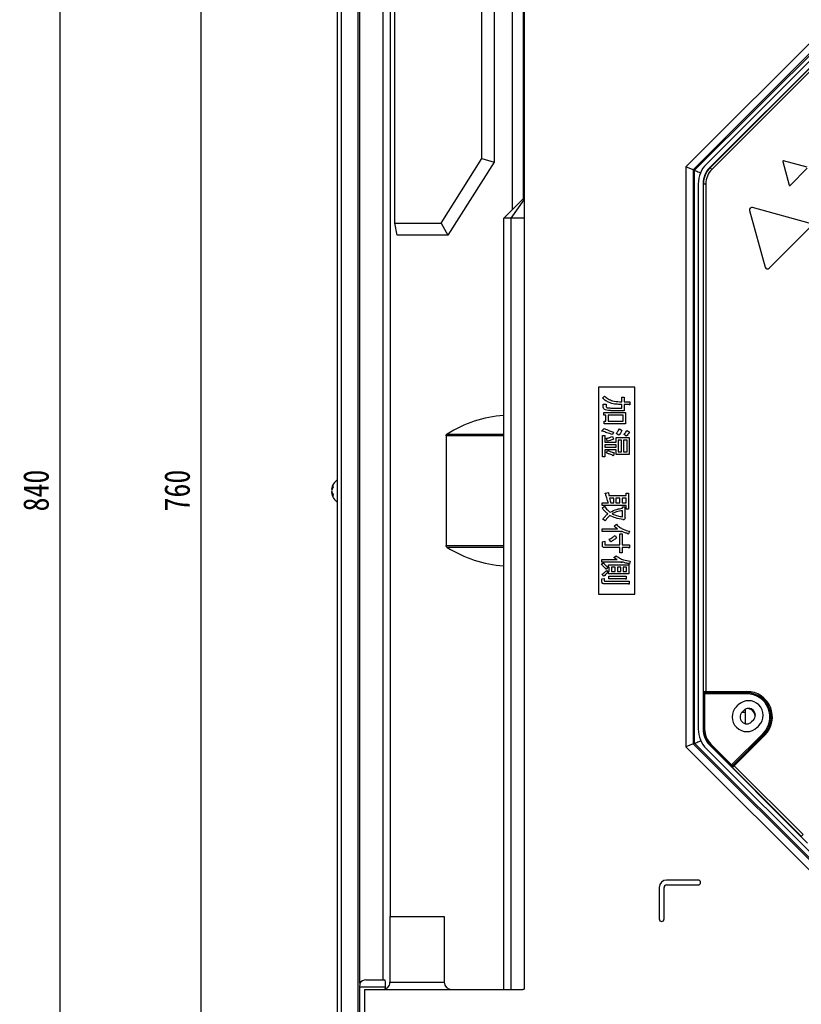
# Model space of a CAD drawing. Header units: millimetres. Extents: x 25 to 1935, y 715 to 2336.
# Tile 92 of 252: x 586 to 693, y 1884 to 2019. Entities that reach past the tile are written whole.
import ezdxf

# ---------------------------------------------------------------- set-up
doc = ezdxf.new("R2010")
doc.units = ezdxf.units.MM
doc.header["$LTSCALE"] = 2
doc.layers.get('0').update_dxf_attribs({"color": 2})
doc.styles.add('FS2312', font='simsun.ttf', dxfattribs={"width": 0.8})
doc.dimstyles.new('副本 STANDARD', dxfattribs={"dimtxt": 3.5, "dimasz": 3, "dimexe": 1.5, "dimexo": 0.5, "dimgap": 1.5, "dimtad": 1, "dimdec": 1, "dimlfac": 3, "dimdsep": 46, "dimtxsty": 'FS2312', "dimblk1": 'OPEN', "dimblk2": 'OPEN', "dimsah": 1, "dimcen": 0, "dimclrd": 4, "dimclre": 4, "dimclrt": 4, "dimadec": 0, "dimazin": 0, "dimtfac": 1, "dimtdec": 1, "dimtmove": 1, "dimatfit": 3, "dimldrblk": 'OPEN', "dimfxl": 1, "dimtolj": 1, "dimtzin": 0, "dimarcsym": 1})

# ---------------------------------------------------------------- blocks, each defined once
blk = doc.blocks.new('_OPEN')
at = {"color": 0}
for p, q in [((0, 0), (-1, 0)), ((-0.966, 0.259), (0, 0)), ((0, 0), (-0.966, -0.259))]:
    blk.add_line(p, q, dxfattribs=at)
blk = doc.blocks.new('*D112')
at = {"color": 4, "lineweight": -2, "transparency": 16777216}
for p, q in [((684.46, 2094.04), (589.68, 2094.04)), ((591.18, 2091.04), (591.18, 1817.01)), ((684.46, 1814.01), (589.68, 1814.01))]:
    blk.add_line(p, q, dxfattribs=at)
at = {"layer": 'Defpoints', "color": 0, "transparency": 16777216}
for p in [(684.96, 2094.04), (591.18, 1814.01), (684.96, 1814.01)]:
    blk.add_point(p, dxfattribs=at)
at = {"color": 4, "lineweight": -2, "transparency": 16777216, "xscale": 3, "yscale": 3, "zscale": 3}
for p, rotation in [((591.18, 2094.04), 90), ((591.18, 1814.01), 270)]:
    blk.add_blockref('_OPEN', p, dxfattribs=dict(at, rotation=rotation))
at = {"color": 4, "transparency": 16777216, "insert": (587.93, 1954.03), "char_height": 3.5, "attachment_point": 5, "rotation": 90, "style": 'FS2312'}
blk.add_mtext('\\A1;840', dxfattribs=at)
blk = doc.blocks.new('*D114')
at = {"color": 4, "lineweight": -2, "transparency": 16777216}
for p, q in [((644.11, 2080.71), (609, 2080.71)), ((610.5, 2077.71), (610.5, 1830.34)), ((644.05, 1827.34), (609, 1827.34))]:
    blk.add_line(p, q, dxfattribs=at)
at = {"layer": 'Defpoints', "color": 0, "transparency": 16777216}
for p in [(644.61, 2080.71), (610.5, 1827.34), (644.55, 1827.34)]:
    blk.add_point(p, dxfattribs=at)
at = {"color": 4, "lineweight": -2, "transparency": 16777216, "xscale": 3, "yscale": 3, "zscale": 3}
for p, rotation in [((610.5, 2080.71), 90), ((610.5, 1827.34), 270)]:
    blk.add_blockref('_OPEN', p, dxfattribs=dict(at, rotation=rotation))
at = {"color": 4, "transparency": 16777216, "insert": (607.25, 1954.03), "char_height": 3.5, "attachment_point": 5, "rotation": 90, "style": 'FS2312'}
blk.add_mtext('\\A1;760', dxfattribs=at)

msp = doc.modelspace()

# ---------------------------------------------------------------- linework, layer by layer
at = {"color": 2, "linetype": 'Continuous', "lineweight": 30}
for p, q in [((724.871, 2046.344), (676.911, 1998.385)), ((725.278, 2045.362), (677.894, 1997.978)), ((678.095, 1997.894), (725.361, 2045.161)), ((724.497, 2043.549), (679.706, 1998.759)), ((724.968, 2043.078), (680.178, 1998.287)), ((629.211, 1867.627), (629.211, 2040.63)), ((629.745, 1867.808), (629.745, 2040.63)), ((680.215, 1998.25), (722.001, 2040.036)), ((722.206, 2039.77), (680.451, 1998.015)), ((632.045, 1868.76), (632.045, 2038.963)), ((632.236, 1886.547), (632.236, 2031.474)), ((636.441, 1895.677), (636.441, 2032.012)), ((637.066, 1990.677), (637.066, 2032.344)), ((648.958, 1999.494), (648.958, 2032.344)), ((650.625, 2032.344), (650.625, 1999.011)), ((653.105, 2032.326), (653.105, 1992.491)), ((654.743, 2032.31), (654.743, 1885.711)), ((635.411, 2031.011), (635.411, 1887.011)), ((654.625, 2030.677), (654.625, 1994.011)), ((643.374, 1990.677), (648.958, 1999.494)), ((650.625, 1999.011), (644.291, 1989.011)), ((648.958, 1999.494), (650.625, 1999.011)), ((690.176, 1999.093), (691.043, 1995.856)), ((693.494, 1998.307), (690.257, 1999.174)), ((677.894, 1997.978), (676.911, 1998.385)), ((676.911, 1998.385), (676.911, 1918.923)), ((677.894, 1997.978), (677.894, 1919.33)), ((678.095, 1997.894), (677.894, 1997.978)), ((678.095, 1919.413), (678.095, 1997.894)), ((680.215, 1998.25), (680.178, 1998.287)), ((691.155, 1995.826), (693.524, 1998.195)), ((678.586, 1996.054), (678.586, 1921.367)), ((679.253, 1996.054), (679.305, 1996.054)), ((679.253, 1996.054), (679.253, 1921.367)), ((679.305, 1926.465), (679.305, 1996.054)), ((679.305, 1996.054), (679.638, 1996.054)), ((679.638, 1996.054), (679.638, 1926.508)), ((654.713, 1994.099), (651.958, 1991.344)), ((654.717, 1993.865), (652.934, 1991.344)), ((685.626, 1992.38), (687.739, 1984.633)), ((693.782, 1990.677), (686.035, 1992.789)), ((652.934, 1991.344), (651.958, 1991.344)), ((651.958, 1885.677), (651.958, 1991.344)), ((654.743, 1991.344), (652.934, 1991.344)), ((652.934, 1991.344), (652.934, 1885.677)), ((637.066, 1990.677), (643.374, 1990.677)), ((637.36, 1989.011), (637.066, 1990.677)), ((643.374, 1990.677), (644.291, 1989.011)), ((688.296, 1984.486), (693.93, 1990.119)), ((644.291, 1989.011), (637.36, 1989.011)), ((669.91, 1968.177), (664.91, 1968.177)), ((664.91, 1968.177), (664.91, 1939.844)), ((669.91, 1939.844), (669.91, 1968.177)), ((665.487, 1966.665), (665.743, 1966.956)), ((668.121, 1966.191), (668.121, 1966.802)), ((668.121, 1966.802), (668.445, 1966.802)), ((668.445, 1966.802), (668.445, 1966.191)), ((665.561, 1965.844), (665.965, 1965.878)), ((665.561, 1965.571), (665.561, 1965.844)), ((665.965, 1965.878), (665.965, 1965.605)), ((666.769, 1965.336), (668.121, 1965.336)), ((668.121, 1965.827), (667.829, 1965.827)), ((667.847, 1966.191), (668.121, 1966.191)), ((668.121, 1965.336), (668.121, 1965.827)), ((668.445, 1966.191), (669.215, 1966.191)), ((669.112, 1965.827), (668.445, 1965.827)), ((668.445, 1965.827), (668.445, 1964.972)), ((669.215, 1966.191), (669.215, 1965.844)), ((665.641, 1964.703), (668.633, 1964.703)), ((665.641, 1964.339), (665.641, 1964.703)), ((665.915, 1964.339), (665.641, 1964.339)), ((665.915, 1963.541), (665.915, 1964.339)), ((666.239, 1964.339), (666.239, 1963.541)), ((668.31, 1964.339), (666.239, 1964.339)), ((668.445, 1964.972), (666.82, 1964.972)), ((668.31, 1963.541), (668.31, 1964.339)), ((668.633, 1964.703), (668.633, 1963.176)), ((665.435, 1962.253), (665.709, 1962.544)), ((665.709, 1963.541), (665.915, 1963.541)), ((665.709, 1963.176), (665.709, 1963.541)), ((668.633, 1963.176), (665.709, 1963.176)), ((666.239, 1963.541), (668.31, 1963.541)), ((667.812, 1962.492), (668.154, 1962.27)), ((644.062, 1961.539), (644.062, 1946.482)), ((651.958, 1961.539), (644.062, 1961.539)), ((644.215, 1961.775), (651.958, 1961.775)), ((665.471, 1958.645), (665.471, 1961.586)), ((665.471, 1961.586), (665.794, 1961.586)), ((665.794, 1961.586), (665.794, 1960.651)), ((666.136, 1960.817), (666.034, 1961.193)), ((667.009, 1962.031), (666.838, 1961.723)), ((666.855, 1961.449), (666.992, 1961.09)), ((667.341, 1960.651), (667.341, 1961.318)), ((667.341, 1961.318), (669.129, 1961.318)), ((667.727, 1961.62), (667.368, 1961.86)), ((668.736, 1961.484), (668.411, 1961.74)), ((668.838, 1962.27), (669.163, 1962.031)), ((669.129, 1961.318), (669.129, 1958.97)), ((665.794, 1960.651), (667.341, 1960.651)), ((667.341, 1960.286), (665.794, 1960.286)), ((665.794, 1960.286), (665.794, 1959.984)), ((665.794, 1959.984), (667.341, 1959.984)), ((667.341, 1959.984), (667.341, 1960.286)), ((668.094, 1960.953), (667.624, 1960.953)), ((667.624, 1960.953), (667.624, 1959.334)), ((668.094, 1959.334), (668.094, 1960.953)), ((668.846, 1960.953), (668.377, 1960.953)), ((668.377, 1960.953), (668.377, 1959.334)), ((668.846, 1959.334), (668.846, 1960.953)), ((665.794, 1958.645), (665.471, 1958.645)), ((665.794, 1959.62), (665.794, 1958.645)), ((667.341, 1959.62), (665.794, 1959.62)), ((666.017, 1959.209), (666.171, 1959.534)), ((667.094, 1959.192), (666.974, 1958.85)), ((667.341, 1958.97), (667.341, 1959.62)), ((669.129, 1958.97), (667.341, 1958.97)), ((667.624, 1959.334), (668.094, 1959.334)), ((668.377, 1959.334), (668.846, 1959.334)), ((628.393, 1954.213), (628.453, 1954.213)), ((628.393, 1953.742), (628.453, 1953.742)), ((665.863, 1953.651), (666.29, 1953.754)), ((666.359, 1953.366), (668.737, 1953.366)), ((667.033, 1953.002), (666.427, 1953.002)), ((667.033, 1952.357), (667.033, 1953.002)), ((667.871, 1953.002), (667.316, 1953.002)), ((667.316, 1953.002), (667.316, 1952.357)), ((667.871, 1952.357), (667.871, 1953.002)), ((668.737, 1953.002), (668.154, 1953.002)), ((668.154, 1953.002), (668.154, 1952.357)), ((668.737, 1953.366), (668.737, 1953.686)), ((668.737, 1953.686), (669.061, 1953.686)), ((668.737, 1952.357), (668.737, 1953.002)), ((669.061, 1953.686), (669.061, 1951.48)), ((665.418, 1951.993), (665.418, 1952.357)), ((665.418, 1952.357), (666.29, 1952.357)), ((668.737, 1951.993), (665.418, 1951.993)), ((665.435, 1951.634), (665.76, 1951.873)), ((666.615, 1952.357), (667.033, 1952.357)), ((667.316, 1952.357), (667.871, 1952.357)), ((668.154, 1952.357), (668.737, 1952.357)), ((668.207, 1951.599), (668.207, 1951.805)), ((668.207, 1951.805), (668.531, 1951.805)), ((668.531, 1951.805), (668.531, 1950.334)), ((668.737, 1951.48), (668.737, 1951.993)), ((668.207, 1950.437), (668.207, 1951.275)), ((668.616, 1950.266), (668.342, 1949.975)), ((668.531, 1950.334), (668.616, 1950.266)), ((669.061, 1951.48), (668.737, 1951.48)), ((665.863, 1949.889), (665.504, 1950.095)), ((667.077, 1949.137), (667.385, 1949.411)), ((668.342, 1949.975), (668.291, 1950.06)), ((665.418, 1948.419), (665.418, 1948.783)), ((665.418, 1948.783), (667.539, 1948.783)), ((667.949, 1948.419), (665.418, 1948.419)), ((667.214, 1947.872), (667.419, 1947.547)), ((667.865, 1946.577), (667.865, 1948.094)), ((667.865, 1948.094), (668.189, 1948.094)), ((668.189, 1948.094), (668.189, 1946.577)), ((669.18, 1948.453), (669.044, 1948.094)), ((644.062, 1946.482), (651.958, 1946.482)), ((651.958, 1946.246), (644.215, 1946.246)), ((665.471, 1946.999), (665.794, 1947.085)), ((665.471, 1946.486), (665.471, 1946.999)), ((667.865, 1946.213), (665.743, 1946.213)), ((665.794, 1947.085), (665.794, 1946.623)), ((665.863, 1946.577), (667.865, 1946.577)), ((666.615, 1947.016), (666.393, 1947.358)), ((667.865, 1945.512), (667.865, 1946.213)), ((668.189, 1946.577), (669.163, 1946.577)), ((669.061, 1946.213), (668.189, 1946.213)), ((668.189, 1946.213), (668.189, 1945.512)), ((669.163, 1946.577), (669.163, 1946.23)), ((667.026, 1944.879), (667.334, 1945.101)), ((668.189, 1945.512), (667.865, 1945.512)), ((665.35, 1943.938), (665.606, 1944.161)), ((665.367, 1944.576), (667.487, 1944.576)), ((665.367, 1944.212), (665.367, 1944.576)), ((668.018, 1944.212), (665.367, 1944.212)), ((666.222, 1943.528), (666.034, 1943.306)), ((666.29, 1943.545), (666.29, 1943.869)), ((666.29, 1943.869), (669.078, 1943.869)), ((666.411, 1943.545), (666.29, 1943.545)), ((666.411, 1942.928), (666.411, 1943.545)), ((667.215, 1943.545), (666.735, 1943.545)), ((666.735, 1943.545), (666.735, 1942.928)), ((667.215, 1942.928), (667.215, 1943.545)), ((667.985, 1943.545), (667.539, 1943.545)), ((667.539, 1943.545), (667.539, 1942.928)), ((667.985, 1942.928), (667.985, 1943.545)), ((668.754, 1943.545), (668.308, 1943.545)), ((668.308, 1943.545), (668.308, 1942.928)), ((668.754, 1942.928), (668.754, 1943.545)), ((669.078, 1943.869), (669.078, 1942.605)), ((669.266, 1944.366), (669.18, 1943.973)), ((665.641, 1942.297), (665.435, 1942.57)), ((666.051, 1943.1), (666.222, 1942.861)), ((666.29, 1942.605), (666.29, 1942.928)), ((666.29, 1942.928), (666.411, 1942.928)), ((669.078, 1942.605), (666.29, 1942.605)), ((666.359, 1941.938), (666.359, 1942.302)), ((666.359, 1942.302), (668.736, 1942.302)), ((666.735, 1942.928), (667.215, 1942.928)), ((667.539, 1942.928), (667.985, 1942.928)), ((668.308, 1942.928), (668.754, 1942.928)), ((668.736, 1942.302), (668.736, 1941.955)), ((665.402, 1941.921), (665.726, 1941.989)), ((665.402, 1941.544), (665.402, 1941.921)), ((669.026, 1941.271), (665.675, 1941.271)), ((665.726, 1941.989), (665.726, 1941.681)), ((665.794, 1941.635), (669.129, 1941.635)), ((668.633, 1941.938), (666.359, 1941.938)), ((669.129, 1941.635), (669.129, 1941.288)), ((664.91, 1939.844), (669.91, 1939.844)), ((679.302, 1921.367), (679.302, 1926.174)), ((679.469, 1926.174), (679.302, 1926.174)), ((679.469, 1926.174), (679.469, 1921.367)), ((685.245, 1926.174), (679.469, 1926.174)), ((679.595, 1926.341), (685.245, 1926.341)), ((679.638, 1926.341), (679.638, 1926.508)), ((679.638, 1926.508), (685.245, 1926.508)), ((685.245, 1926.341), (679.638, 1926.341)), ((685.245, 1926.341), (685.245, 1926.508)), ((685.245, 1926.174), (685.245, 1926.341)), ((685.245, 1926.341), (685.245, 1926.341)), ((683.831, 1924.425), (684.066, 1924.661)), ((684.999, 1923.611), (684.532, 1923.611)), ((684.586, 1923.669), (684.822, 1923.905)), ((684.999, 1924.043), (684.999, 1923.611)), ((684.999, 1923.611), (684.999, 1922.112)), ((685.411, 1924.165), (685.411, 1924.175)), ((686.139, 1922.588), (685.903, 1922.352)), ((686.409, 1923.177), (686.399, 1923.177)), ((679.302, 1921.367), (679.253, 1921.367)), ((679.469, 1921.367), (679.302, 1921.367)), ((683.163, 1916.455), (687.482, 1920.773)), ((687.6, 1920.656), (683.37, 1916.426)), ((683.401, 1916.457), (687.6, 1920.656)), ((686.895, 1921.832), (686.659, 1921.596)), ((687.6, 1920.656), (687.6, 1920.656)), ((677.894, 1919.33), (676.911, 1918.923)), ((678.095, 1919.413), (677.894, 1919.33)), ((677.894, 1919.33), (734.564, 1862.66)), ((734.648, 1862.861), (678.095, 1919.413)), ((680.331, 1919.287), (683.163, 1916.455)), ((687.718, 1920.538), (683.519, 1916.339)), ((676.911, 1918.923), (734.157, 1861.677)), ((679.706, 1918.662), (733.897, 1864.472)), ((680.178, 1919.134), (680.213, 1919.169)), ((680.178, 1919.134), (692.701, 1906.611)), ((683.045, 1916.337), (680.213, 1919.169)), ((692.701, 1906.685), (683.252, 1916.133)), ((683.519, 1916.339), (692.936, 1906.921)), ((692.701, 1906.611), (692.701, 1906.685)), ((692.701, 1906.611), (693.561, 1905.751)), ((678.578, 1900.677), (674.245, 1900.677)), ((673.245, 1899.677), (673.245, 1895.344)), ((673.911, 1895.344), (673.911, 1899.677)), ((674.245, 1900.011), (678.578, 1900.011)), ((636.377, 1895.677), (636.377, 1886.677)), ((636.377, 1895.677), (643.81, 1895.677)), ((643.81, 1895.677), (643.81, 1886.677)), ((633.094, 1887.011), (635.411, 1887.011)), ((635.411, 1887.011), (635.666, 1887.011)), ((635.778, 1886.011), (632.196, 1886.011)), ((632.196, 1886.011), (632.196, 1869.037)), ((632.236, 1886.547), (632.236, 1886.291)), ((632.911, 1885.677), (632.911, 1869.333)), ((632.911, 1885.677), (654.409, 1885.677)), ((635.778, 1885.771), (635.778, 1886.011)), ((636.377, 1886.677), (643.81, 1886.677))]:
    msp.add_line(p, q, dxfattribs=at)
at = {"color": 2, "linetype": 'Continuous', "lineweight": 30, "flags": 128}
for points in [[(678.095, 1997.894), (678.117, 1997.885), (678.176, 1997.861), (678.269, 1997.822), (678.394, 1997.771), (678.544, 1997.708), (678.716, 1997.637), (678.896, 1997.563)], [(680.215, 1998.25), (680.22, 1998.245), (680.234, 1998.231), (680.256, 1998.209), (680.285, 1998.18), (680.321, 1998.144), (680.361, 1998.104), (680.405, 1998.06), (680.451, 1998.015)], [(687.6, 1920.656), (687.597, 1920.658), (687.59, 1920.665), (687.579, 1920.676), (687.564, 1920.691), (687.547, 1920.709), (687.526, 1920.729), (687.505, 1920.751), (687.482, 1920.773)], [(687.718, 1920.538), (687.695, 1920.561), (687.673, 1920.582), (687.653, 1920.603), (687.635, 1920.62), (687.62, 1920.635), (687.609, 1920.646), (687.602, 1920.653), (687.6, 1920.656)], [(678.095, 1919.413), (678.117, 1919.423), (678.176, 1919.447), (678.269, 1919.486), (678.394, 1919.537), (678.544, 1919.6), (678.716, 1919.671), (678.902, 1919.748), (678.939, 1919.763)], [(680.213, 1919.169), (680.215, 1919.171), (680.222, 1919.178), (680.233, 1919.189), (680.248, 1919.204), (680.266, 1919.222), (680.286, 1919.242), (680.308, 1919.264), (680.331, 1919.287)], [(683.045, 1916.337), (683.048, 1916.339), (683.055, 1916.346), (683.066, 1916.357), (683.08, 1916.372), (683.098, 1916.39), (683.118, 1916.41), (683.14, 1916.432), (683.163, 1916.455)], [(683.519, 1916.339), (683.496, 1916.361), (683.474, 1916.383), (683.454, 1916.404), (683.436, 1916.421), (683.421, 1916.436), (683.41, 1916.447), (683.403, 1916.454), (683.401, 1916.457)], [(692.701, 1906.685), (692.706, 1906.691), (692.72, 1906.704), (692.742, 1906.726), (692.771, 1906.756), (692.807, 1906.791), (692.847, 1906.832), (692.891, 1906.876), (692.936, 1906.921)]]:
    msp.add_lwpolyline(points, dxfattribs=at)
at = {"color": 2, "linetype": 'Continuous', "lineweight": 30}
for centre, radius, start, end in [((690.24, 1999.11), 0.0667, 74.99696, 195.00304), ((682.411, 1996.054), 3.825, 135, 180), ((682.411, 1996.054), 3.159, 135, 180), ((682.411, 1996.054), 3.106, 135, 180), ((682.411, 1996.054), 2.773, 135, 180), ((691.108, 1995.873), 0.0667, 195.00304, 315), ((685.948, 1992.468), 0.333, 74.7442, 195.25617), ((688.061, 1984.721), 0.333, 195.25617, 315), ((653.105, 1947.677), 16.667, 93.94487, 122.23603), ((630.267, 1953.977), 1.889, 123.98165, 172.83344), ((629.437, 1954.071), 1.053, 144.41277, 172.27877), ((629.437, 1953.836), 1.053, 144.41277, 172.27877), ((629.422, 1954.567), 0.85, 172.0321, 187.9679), ((629.437, 1954.119), 1.053, 187.72123, 215.58724), ((630.267, 1953.977), 1.889, 187.16656, 236.01835), ((629.437, 1953.883), 1.053, 187.72123, 215.58724), ((629.422, 1953.388), 0.85, 172.0321, 187.9679), ((653.105, 1960.344), 16.667, 237.76397, 266.05513), ((679.463, 1926.478), 0.159, 184.78794, 273.09266), ((679.75, 1926.471), 0.202, 169.43459, 219.92253), ((685.245, 1923.011), 3.497, 315, 90), ((685.245, 1923.011), 3.33, 315, 90), ((685.245, 1923.011), 3.33, 315, 90), ((685.245, 1923.011), 3.164, 315, 90), ((685.48, 1923.246), 2, 315, 135), ((685.245, 1923.011), 2, 135, 315), ((685.245, 1923.011), 0.931, 135, 315), ((685.48, 1923.246), 0.931, 315, 135), ((685.245, 1923.011), 1.167, 8.21321, 81.78679), ((682.411, 1921.367), 3.825, 180, 225), ((682.411, 1921.367), 3.159, 180, 225), ((682.411, 1921.367), 3.109, 180, 225), ((682.411, 1921.367), 2.943, 180, 225), ((683.374, 1916.236), 0.159, 131.90449, 220.21355), ((683.571, 1916.444), 0.202, 185.08007, 235.56136), ((674.245, 1899.677), 1, 90, 180), ((678.578, 1900.344), 0.333, 270, 90), ((674.245, 1899.677), 0.333, 90, 180), ((673.578, 1895.344), 0.333, 180, 0), ((644.81, 1886.677), 1, 180, 270)]:
    msp.add_arc(centre, radius, start, end, dxfattribs=at)
for centre, major_axis, ratio, start_param, end_param in [((679.308, 1926.174), (0, 0.333), 0.0174551, 0.5135516, 1.5707963), ((679.475, 1926.174), (0, 0.167), 0.0349101, 0.5135516, 1.5707963), ((679.638, 1926.505), (0.333, 0), 0.0087275, 1.5707963, 1.8357861), ((679.638, 1926.338), (0.167, 0), 0.0174551, 1.5707963, 1.8357861), ((683.049, 1916.341), (0.236, -0.236), 0.0174551, 4.712389, 5.7696337), ((683.167, 1916.459), (-0.118, 0.118), 0.0349101, 1.5707963, 2.6280411), ((683.399, 1916.459), (0.118, 0.118), 0.0174551, 4.4473992, 4.712389), ((683.516, 1916.341), (0.236, 0.236), 0.0087275, 4.4473992, 4.712389), ((633.094, 1886.011), (-1.015, 0), 0.9848078, 4.712389, 5.7171932), ((635.666, 1886.011), (0, 1), 0.1115637, 4.712389, 6.2831853), ((633.211, 1886.011), (-1.015, 0), 0.9848078, 5.9987578, 6.2831853), ((635.341, 1886.677), (1.036, 0), 0.9656888, 4.712389, 6.2831853), ((654.276, 1887.344), (1.728, 0), 0.9644913, 4.712389, 4.9860794), ((654.409, 1887.344), (1.668, 0), 0.9993908, 4.712389, 4.9142443)]:
    msp.add_ellipse(centre, major_axis=major_axis, ratio=ratio, start_param=start_param, end_param=end_param, dxfattribs=at)
for points, knots in [([(654.713, 1994.099), (654.713, 1994.099), (654.713, 1994.099), (654.714, 1994.075), (654.715, 1993.993), (654.716, 1993.917), (654.717, 1993.865)], [0, 0, 0, 0, 0.0110156, 0.3470589, 0.5544388, 1, 1, 1, 1]), ([(667.829, 1965.827), (667.591, 1965.837), (667.115, 1965.856), (666.472, 1966.036), (665.919, 1966.305), (665.631, 1966.545), (665.487, 1966.665)], [0, 0, 0, 0, 0.2800864, 0.5599757, 0.7799868, 1, 1, 1, 1]), ([(665.743, 1966.956), (665.913, 1966.826), (666.252, 1966.565), (666.961, 1966.26), (667.511, 1966.217), (667.847, 1966.191)], [0, 0, 0, 0, 0.2802914, 0.5605053, 1, 1, 1, 1]), ([(665.88, 1965.075), (665.826, 1965.1), (665.719, 1965.15), (665.582, 1965.323), (665.569, 1965.477), (665.561, 1965.571)], [0, 0, 0, 0, 0.28076, 0.56086084, 1, 1, 1, 1]), ([(666.82, 1964.972), (666.642, 1964.971), (666.325, 1964.97), (666.016, 1965.043), (665.88, 1965.075)], [0, 0, 0, 0, 0.5606399, 1, 1, 1, 1]), ([(665.965, 1965.605), (665.967, 1965.577), (665.97, 1965.523), (666.006, 1965.453), (666.059, 1965.406), (666.099, 1965.39), (666.119, 1965.382)], [0, 0, 0, 0, 0.2803119, 0.5596418, 0.7796858, 1, 1, 1, 1]), ([(666.119, 1965.382), (666.24, 1965.366), (666.456, 1965.335), (666.673, 1965.336), (666.769, 1965.336)], [0, 0, 0, 0, 0.5596115, 1, 1, 1, 1]), ([(669.215, 1965.844), (669.213, 1965.83), (669.209, 1965.808), (669.199, 1965.784), (669.188, 1965.773), (669.176, 1965.77), (669.163, 1965.774), (669.15, 1965.783), (669.132, 1965.8), (669.12, 1965.817), (669.112, 1965.827)], [0, 0, 0, 0, 0.2495094, 0.3745576, 0.4375506, 0.4996516, 0.5784782, 0.6569524, 0.78021, 1, 1, 1, 1]), ([(665.709, 1962.544), (665.944, 1962.429), (666.364, 1962.224), (666.812, 1962.09), (667.009, 1962.031)], [0, 0, 0, 0, 0.5599289, 1, 1, 1, 1]), ([(667.368, 1961.86), (667.463, 1961.969), (667.634, 1962.165), (667.758, 1962.392), (667.812, 1962.492)], [0, 0, 0, 0, 0.5596972, 1, 1, 1, 1]), ([(644.062, 1961.539), (644.063, 1961.561), (644.067, 1961.604), (644.101, 1961.674), (644.152, 1961.732), (644.196, 1961.762), (644.215, 1961.775)], [0, 0, 0, 0, 0.2066657, 0.4123125, 0.759833, 1, 1, 1, 1]), ([(665.521, 1962.168), (665.501, 1962.166), (665.472, 1962.163), (665.437, 1962.168), (665.418, 1962.174), (665.409, 1962.186), (665.406, 1962.198), (665.411, 1962.223), (665.425, 1962.24), (665.435, 1962.253)], [0, 0, 0, 0, 0.315008, 0.4385845, 0.5623276, 0.6093381, 0.6566324, 0.7504382, 1, 1, 1, 1]), ([(666.838, 1961.723), (666.587, 1961.793), (666.141, 1961.918), (665.71, 1962.091), (665.521, 1962.168)], [0, 0, 0, 0, 0.5599482, 1, 1, 1, 1]), ([(666.034, 1961.193), (666.193, 1961.223), (666.476, 1961.278), (666.739, 1961.397), (666.855, 1961.449)], [0, 0, 0, 0, 0.5599568, 1, 1, 1, 1]), ([(666.992, 1961.09), (666.838, 1961.018), (666.565, 1960.89), (666.267, 1960.839), (666.136, 1960.817)], [0, 0, 0, 0, 0.55995623, 1, 1, 1, 1]), ([(668.154, 1962.27), (668.087, 1962.141), (667.966, 1961.91), (667.8, 1961.709), (667.727, 1961.62)], [0, 0, 0, 0, 0.5601005, 1, 1, 1, 1]), ([(668.411, 1961.74), (668.5, 1961.832), (668.659, 1961.995), (668.783, 1962.186), (668.838, 1962.27)], [0, 0, 0, 0, 0.5598357, 1, 1, 1, 1]), ([(669.163, 1962.031), (669.098, 1961.917), (668.982, 1961.713), (668.811, 1961.554), (668.736, 1961.484)], [0, 0, 0, 0, 0.5603157, 1, 1, 1, 1]), ([(666.872, 1958.867), (666.708, 1958.921), (666.416, 1959.017), (666.139, 1959.15), (666.017, 1959.209)], [0, 0, 0, 0, 0.5599384, 1, 1, 1, 1]), ([(666.171, 1959.534), (666.338, 1959.458), (666.638, 1959.321), (666.955, 1959.231), (667.094, 1959.192)], [0, 0, 0, 0, 0.5598385, 1, 1, 1, 1]), ([(666.974, 1958.85), (666.964, 1958.839), (666.95, 1958.823), (666.928, 1958.807), (666.913, 1958.802), (666.9, 1958.804), (666.889, 1958.812), (666.877, 1958.834), (666.874, 1958.854), (666.872, 1958.867)], [0, 0, 0, 0, 0.2797904, 0.3900773, 0.5000094, 0.5624818, 0.6253707, 0.750292, 1, 1, 1, 1]), ([(665.914, 1953.549), (665.897, 1953.561), (665.873, 1953.579), (665.85, 1953.604), (665.841, 1953.617), (665.837, 1953.627), (665.839, 1953.638), (665.848, 1953.647), (665.857, 1953.65), (665.863, 1953.651)], [0, 0, 0, 0, 0.419753, 0.6045103, 0.6772866, 0.7501115, 0.8127569, 0.875186, 1, 1, 1, 1]), ([(666.29, 1952.357), (666.212, 1952.577), (666.071, 1952.969), (665.962, 1953.372), (665.914, 1953.549)], [0, 0, 0, 0, 0.5600175, 1, 1, 1, 1]), ([(666.29, 1953.754), (666.303, 1953.682), (666.326, 1953.552), (666.349, 1953.423), (666.359, 1953.366)], [0, 0, 0, 0, 0.5599979, 1, 1, 1, 1]), ([(666.427, 1953.002), (666.457, 1952.88), (666.509, 1952.662), (666.583, 1952.45), (666.615, 1952.357)], [0, 0, 0, 0, 0.5599685, 1, 1, 1, 1]), ([(666.205, 1950.83), (666.052, 1950.971), (665.779, 1951.224), (665.54, 1951.508), (665.435, 1951.634)], [0, 0, 0, 0, 0.5599483, 1, 1, 1, 1]), ([(665.76, 1951.873), (665.882, 1951.702), (666.1, 1951.398), (666.387, 1951.158), (666.513, 1951.052)], [0, 0, 0, 0, 0.5600848, 1, 1, 1, 1]), ([(666.513, 1951.052), (666.812, 1951.207), (667.348, 1951.484), (667.944, 1951.564), (668.207, 1951.599)], [0, 0, 0, 0, 0.5591564, 1, 1, 1, 1]), ([(665.504, 1950.095), (665.623, 1950.243), (665.836, 1950.508), (666.092, 1950.732), (666.205, 1950.83)], [0, 0, 0, 0, 0.560011, 1, 1, 1, 1]), ([(666.496, 1950.608), (666.36, 1950.489), (666.117, 1950.277), (665.94, 1950.008), (665.863, 1949.889)], [0, 0, 0, 0, 0.5596877, 1, 1, 1, 1]), ([(668.291, 1950.06), (667.94, 1950.114), (667.314, 1950.209), (666.746, 1950.486), (666.496, 1950.608)], [0, 0, 0, 0, 0.5600382, 1, 1, 1, 1]), ([(668.207, 1951.275), (667.932, 1951.234), (667.442, 1951.162), (666.999, 1950.943), (666.803, 1950.847)], [0, 0, 0, 0, 0.5599947, 1, 1, 1, 1]), ([(666.803, 1950.847), (667.055, 1950.735), (667.505, 1950.534), (667.992, 1950.467), (668.207, 1950.437)], [0, 0, 0, 0, 0.5589238, 1, 1, 1, 1]), ([(667.539, 1948.783), (667.448, 1948.843), (667.286, 1948.951), (667.141, 1949.08), (667.077, 1949.137)], [0, 0, 0, 0, 0.56002104, 1, 1, 1, 1]), ([(667.385, 1949.411), (667.525, 1949.278), (667.806, 1949.013), (668.406, 1948.661), (668.887, 1948.532), (669.18, 1948.453)], [0, 0, 0, 0, 0.2801258, 0.5602792, 1, 1, 1, 1]), ([(666.393, 1947.358), (666.555, 1947.441), (666.844, 1947.588), (667.101, 1947.785), (667.214, 1947.872)], [0, 0, 0, 0, 0.5600456, 1, 1, 1, 1]), ([(667.419, 1947.547), (667.276, 1947.438), (667.019, 1947.243), (666.739, 1947.086), (666.615, 1947.016)], [0, 0, 0, 0, 0.5599539, 1, 1, 1, 1]), ([(668.086, 1948.453), (668.082, 1948.435), (668.076, 1948.408), (668.059, 1948.375), (668.041, 1948.359), (668.022, 1948.357), (668.004, 1948.363), (667.978, 1948.383), (667.961, 1948.404), (667.949, 1948.419)], [0, 0, 0, 0, 0.2499133, 0.3752335, 0.4991966, 0.561969, 0.624642, 0.7499757, 1, 1, 1, 1]), ([(668.941, 1948.145), (668.777, 1948.191), (668.484, 1948.272), (668.208, 1948.398), (668.086, 1948.453)], [0, 0, 0, 0, 0.5599455, 1, 1, 1, 1]), ([(669.044, 1948.094), (669.034, 1948.085), (669.019, 1948.072), (668.996, 1948.068), (668.984, 1948.072), (668.968, 1948.083), (668.952, 1948.108), (668.945, 1948.133), (668.941, 1948.145)], [0, 0, 0, 0, 0.2492517, 0.3741184, 0.4370453, 0.4996955, 0.7493793, 1, 1, 1, 1]), ([(644.215, 1946.246), (644.181, 1946.271), (644.128, 1946.309), (644.08, 1946.387), (644.063, 1946.442), (644.062, 1946.473), (644.062, 1946.482)], [0, 0, 0, 0, 0.4439452, 0.7009585, 0.9151606, 1, 1, 1, 1]), ([(665.743, 1946.213), (665.702, 1946.215), (665.619, 1946.22), (665.517, 1946.288), (665.476, 1946.389), (665.472, 1946.454), (665.471, 1946.486)], [0, 0, 0, 0, 0.2806497, 0.5587951, 0.7790177, 1, 1, 1, 1]), ([(665.794, 1946.623), (665.795, 1946.615), (665.797, 1946.603), (665.807, 1946.591), (665.827, 1946.578), (665.847, 1946.578), (665.863, 1946.577)], [0, 0, 0, 0, 0.2492179, 0.3753857, 0.5012497, 1, 1, 1, 1]), ([(669.163, 1946.23), (669.161, 1946.215), (669.158, 1946.194), (669.148, 1946.169), (669.137, 1946.159), (669.125, 1946.155), (669.112, 1946.16), (669.099, 1946.169), (669.08, 1946.186), (669.068, 1946.202), (669.061, 1946.213)], [0, 0, 0, 0, 0.249513, 0.3745884, 0.4375425, 0.4996444, 0.5784722, 0.6569455, 0.7802096, 1, 1, 1, 1]), ([(667.487, 1944.576), (667.395, 1944.624), (667.231, 1944.709), (667.088, 1944.827), (667.026, 1944.879)], [0, 0, 0, 0, 0.5600685, 1, 1, 1, 1]), ([(667.334, 1945.101), (667.493, 1944.988), (667.812, 1944.76), (668.465, 1944.497), (668.962, 1944.415), (669.266, 1944.366)], [0, 0, 0, 0, 0.27996118, 0.56004278, 1, 1, 1, 1]), ([(665.914, 1943.34), (665.797, 1943.441), (665.588, 1943.621), (665.423, 1943.841), (665.35, 1943.938)], [0, 0, 0, 0, 0.5598408, 1, 1, 1, 1]), ([(665.606, 1944.161), (665.704, 1944.026), (665.878, 1943.784), (666.117, 1943.606), (666.222, 1943.528)], [0, 0, 0, 0, 0.55963933, 1, 1, 1, 1]), ([(668.12, 1944.263), (668.12, 1944.242), (668.119, 1944.21), (668.112, 1944.173), (668.104, 1944.156), (668.096, 1944.148), (668.084, 1944.144), (668.067, 1944.152), (668.044, 1944.175), (668.029, 1944.197), (668.018, 1944.212)], [0, 0, 0, 0, 0.2814141, 0.4214455, 0.4930716, 0.5282534, 0.5633322, 0.6557527, 0.7506864, 1, 1, 1, 1]), ([(669.095, 1944.024), (668.91, 1944.058), (668.581, 1944.12), (668.261, 1944.22), (668.12, 1944.263)], [0, 0, 0, 0, 0.5600353, 1, 1, 1, 1]), ([(669.18, 1943.973), (669.171, 1943.964), (669.16, 1943.954), (669.143, 1943.948), (669.134, 1943.948), (669.125, 1943.95), (669.111, 1943.963), (669.101, 1943.989), (669.097, 1944.012), (669.095, 1944.024)], [0, 0, 0, 0, 0.2494829, 0.3123173, 0.3751756, 0.4379833, 0.5003771, 0.7498491, 1, 1, 1, 1]), ([(665.435, 1942.57), (665.557, 1942.661), (665.775, 1942.824), (665.967, 1943.016), (666.051, 1943.1)], [0, 0, 0, 0, 0.55999968, 1, 1, 1, 1]), ([(666.222, 1942.861), (666.121, 1942.748), (665.942, 1942.545), (665.733, 1942.373), (665.641, 1942.297)], [0, 0, 0, 0, 0.5599405, 1, 1, 1, 1]), ([(666.034, 1943.306), (666.02, 1943.291), (666.001, 1943.27), (665.972, 1943.249), (665.951, 1943.243), (665.935, 1943.25), (665.924, 1943.264), (665.915, 1943.295), (665.915, 1943.322), (665.914, 1943.34)], [0, 0, 0, 0, 0.2798461, 0.3901999, 0.499866, 0.5620335, 0.6248994, 0.7501198, 1, 1, 1, 1]), ([(665.675, 1941.271), (665.633, 1941.273), (665.551, 1941.278), (665.449, 1941.346), (665.407, 1941.447), (665.404, 1941.512), (665.402, 1941.544)], [0, 0, 0, 0, 0.2806687, 0.5587924, 0.7790203, 1, 1, 1, 1]), ([(665.726, 1941.681), (665.727, 1941.673), (665.728, 1941.661), (665.739, 1941.649), (665.759, 1941.636), (665.779, 1941.636), (665.794, 1941.635)], [0, 0, 0, 0, 0.2491868, 0.3753421, 0.5011937, 1, 1, 1, 1]), ([(668.736, 1941.955), (668.734, 1941.94), (668.731, 1941.918), (668.72, 1941.894), (668.709, 1941.884), (668.697, 1941.88), (668.684, 1941.884), (668.671, 1941.894), (668.653, 1941.911), (668.641, 1941.927), (668.633, 1941.938)], [0, 0, 0, 0, 0.2495077, 0.3745551, 0.4375477, 0.4996502, 0.5784763, 0.6569499, 0.7802115, 1, 1, 1, 1]), ([(669.129, 1941.288), (669.127, 1941.273), (669.124, 1941.251), (669.113, 1941.227), (669.103, 1941.217), (669.091, 1941.213), (669.078, 1941.218), (669.064, 1941.227), (669.046, 1941.244), (669.034, 1941.26), (669.026, 1941.271)], [0, 0, 0, 0, 0.2495077, 0.3745551, 0.4375477, 0.4996502, 0.5784763, 0.6569499, 0.7802115, 1, 1, 1, 1]), ([(679.305, 1926.465), (679.309, 1926.473), (679.316, 1926.49), (679.367, 1926.502), (679.445, 1926.507), (679.515, 1926.507), (679.551, 1926.508)], [0, 0, 0, 0, 0.2386099, 0.4891799, 0.7307864, 1, 1, 1, 1]), ([(679.595, 1926.341), (679.577, 1926.341), (679.546, 1926.341), (679.51, 1926.339), (679.49, 1926.335), (679.479, 1926.331), (679.473, 1926.326), (679.472, 1926.321), (679.472, 1926.319)], [0, 0, 0, 0, 0.338332, 0.5989185, 0.7407783, 0.8195959, 0.9305455, 1, 1, 1, 1]), ([(683.457, 1916.277), (683.432, 1916.253), (683.383, 1916.204), (683.324, 1916.152), (683.278, 1916.123), (683.261, 1916.13), (683.252, 1916.133)], [0, 0, 0, 0, 0.2553433, 0.5100449, 0.7529918, 1, 1, 1, 1]), ([(683.37, 1916.426), (683.358, 1916.414), (683.336, 1916.392), (683.312, 1916.371), (683.295, 1916.358), (683.285, 1916.352), (683.274, 1916.35), (683.27, 1916.353), (683.268, 1916.354)], [0, 0, 0, 0, 0.3220638, 0.5984213, 0.6456888, 0.8128275, 0.8901446, 1, 1, 1, 1])]:
    msp.add_open_spline(points, degree=3, knots=knots, dxfattribs=at)

# ---------------------------------------------------------------- dimensions: what is measured, and where the dimension line sits
for base, p1, p2, picture, middle in [((591.18, 1814.011), (684.961, 2094.044), (684.961, 1814.011), '*D112', (587.93, 1954.027)), ((610.502, 1827.344), (644.612, 2080.71), (644.545, 1827.344), '*D114', (607.252, 1954.027))]:
    dim = msp.add_linear_dim(base=base, p1=p1, p2=p2, angle=90, dimstyle='副本 STANDARD', override={"dimdec": 0})
    dim.commit()
    dim.dimension.update_dxf_attribs({"geometry": picture, "text_midpoint": middle})

doc.saveas('drawing.dxf')
